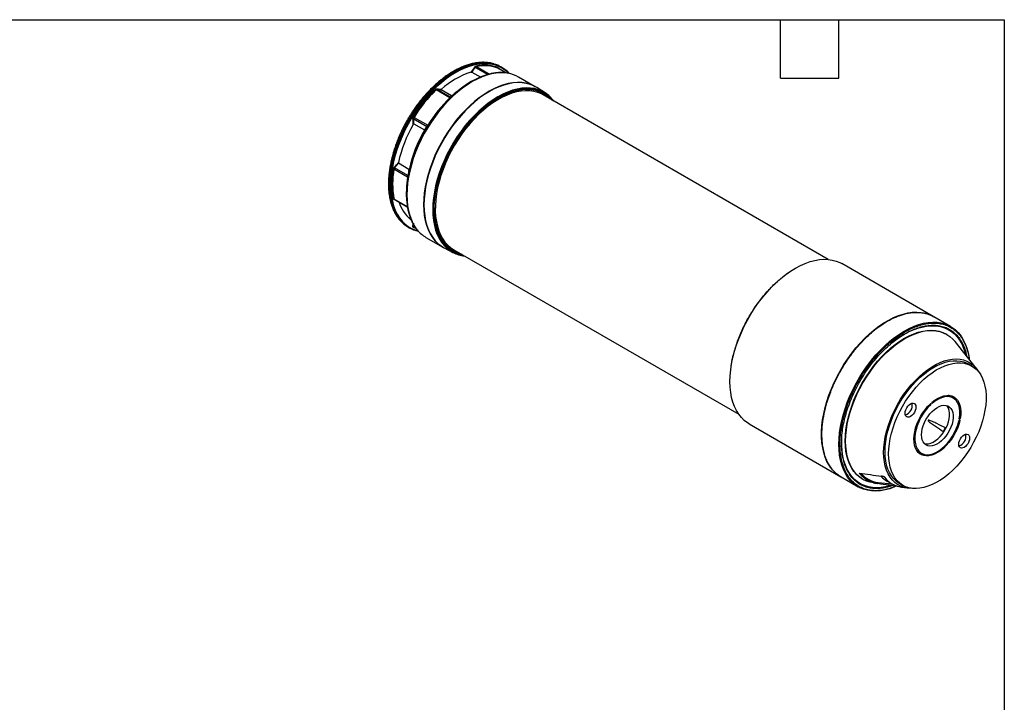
# Model space of a CAD drawing. Header units: millimetres. Extents: x 19 to 819, y 19 to 629.
# Tile 3 of 3: x 434 to 819, y 361 to 629. Entities that reach past the tile are written whole.
import ezdxf

# ---------------------------------------------------------------- set-up
doc = ezdxf.new("R2010")
doc.units = ezdxf.units.MM
doc.header["$LTSCALE"] = 3
doc.layers.add('TEXT', color=140, linetype='Continuous', lineweight=25)

msp = doc.modelspace()

# ---------------------------------------------------------------- linework, layer by layer
for p, q in [((612.029, 609.971), (616.868, 607.177)), ((612.419, 610.26), (617.487, 607.334)), ((623.987, 607.799), (621.065, 609.486)), ((623.99, 607.799), (621.083, 609.477)), ((622.342, 609.977), (622.017, 610.165)), ((610.615, 608.053), (614.142, 606.152)), ((635.484, 602.391), (628.92, 606.18)), ((639.314, 599.977), (636.067, 602.041)), ((602.02, 598.05), (596.644, 601.153)), ((602.248, 598.338), (597.063, 601.331)), ((602.675, 598.78), (598.651, 601.146)), ((603.768, 599.574), (602.88, 598.814)), ((604.935, 600.545), (603.768, 599.574)), ((750.136, 534.76), (638.563, 599.169)), ((587.998, 590.397), (593.373, 587.294)), ((587.846, 589.865), (593.031, 586.872)), ((587.933, 587.813), (592.046, 585.557)), ((585.975, 569.911), (581.951, 572.395)), ((585.486, 566.966), (580.111, 570.069)), ((585.548, 567.585), (580.363, 570.578)), ((585.641, 567.463), (585.558, 566.98)), ((580.111, 558.54), (585.332, 555.526)), ((580.555, 558.15), (580.161, 558.196)), ((580.194, 558.37), (580.255, 558.326)), ((580.243, 558.33), (585.357, 555.378)), ((587.57, 547.653), (587.614, 548.641)), ((588.473, 547.279), (587.846, 547.641)), ((585.77, 547.376), (586.095, 547.189)), ((587.973, 547.331), (588.808, 546.849)), ((589.392, 546.019), (589.53, 545.984)), ((592.673, 543.391), (599.237, 539.602)), ((599.831, 539.272), (603.242, 537.492)), ((603.566, 538.546), (715.139, 474.137)), ((791.33, 512.422), (755.48, 533.118)), ((791.207, 512.492), (791.33, 512.422)), ((798.118, 508.504), (791.511, 512.318)), ((796.754, 505.3), (796.606, 505.389)), ((808.139, 492.097), (799.847, 502.563)), ((806.434, 493.023), (805.02, 493.839)), ((790.277, 478.251), (790.442, 478.156)), ((790.433, 478.19), (790.308, 478.262)), ((790.433, 478.19), (790.442, 478.156)), ((790.769, 478.563), (790.993, 478.434)), ((790.783, 478.459), (790.774, 478.493)), ((799.159, 480.422), (797.745, 481.238)), ((790.323, 477.84), (790.014, 478.018)), ((801.479, 471.696), (801.714, 471.56)), ((801.682, 472.194), (801.518, 472.289)), ((801.523, 472.257), (801.648, 472.185)), ((801.557, 471.737), (801.591, 471.747)), ((801.901, 472.472), (801.573, 472.661)), ((801.682, 472.194), (801.648, 472.185)), ((719.233, 470.33), (755.083, 449.634)), ((755.427, 462.682), (755.474, 463.909)), ((784.789, 460.019), (785.055, 459.824)), ((785.028, 459.661), (785.09, 459.629)), ((785.055, 459.824), (786.47, 459.007)), ((786.465, 458.721), (785.18, 459.463)), ((785.272, 459.352), (786.44, 458.678)), ((786.465, 458.721), (786.44, 458.678)), ((786.695, 458.242), (786.685, 458.248)), ((786.69, 458.534), (786.715, 458.577)), ((755.242, 449.542), (761.871, 445.715)), ((763.813, 448.582), (763.963, 448.499)), ((769.748, 447.325), (769.529, 446.946)), ((769.748, 447.325), (775.119, 446.881)), ((773.236, 447.942), (775.366, 446.743)), ((767.88, 447.189), (769.573, 446.94)), ((778.022, 447.072), (779.436, 446.256)), ((778.308, 445.665), (778.312, 445.662)), ((778.827, 445.575), (781.09, 445.242))]:
    msp.add_line(p, q)
at = {"flags": 128}
for points in [[(619.406, 611.289), (618.333, 611.562), (616.71, 611.803), (615.015, 611.859), (613.259, 611.73), (611.449, 611.417), (609.598, 610.921), (607.714, 610.245), (605.809, 609.393), (603.894, 608.37), (601.978, 607.181), (600.074, 605.834), (598.19, 604.335), (596.339, 602.693), (594.529, 600.918), (592.772, 599.018), (591.078, 597.006), (589.454, 594.891), (587.912, 592.686), (586.459, 590.404), (585.104, 588.056), (583.853, 585.656), (582.715, 583.218), (581.695, 580.755), (580.8, 578.281), (580.033, 575.81), (579.4, 573.355), (578.904, 570.931), (578.548, 568.55), (578.333, 566.226), (578.261, 563.973)], [(622.342, 609.977), (621.653, 610.346), (620.2, 610.951), (618.658, 611.375), (617.035, 611.616), (615.34, 611.672), (613.583, 611.543), (611.774, 611.229), (609.922, 610.733), (608.039, 610.058), (606.134, 609.206), (604.218, 608.183), (602.303, 606.994), (600.398, 605.647), (598.514, 604.148), (596.663, 602.506), (594.854, 600.731), (593.097, 598.831), (591.402, 596.818), (589.779, 594.704), (588.237, 592.499), (586.784, 590.216), (585.428, 587.869), (584.178, 585.469), (583.04, 583.031), (582.02, 580.568), (581.124, 578.094), (580.357, 575.623), (579.724, 573.168), (579.228, 570.743), (578.872, 568.363), (578.657, 566.039), (578.586, 563.786), (578.657, 561.615), (578.872, 559.539), (579.228, 557.57), (579.724, 555.719), (580.357, 553.995), (581.124, 552.408), (582.02, 550.968), (583.04, 549.683), (584.178, 548.559), (585.428, 547.603), (586.095, 547.189)], [(625.103, 607.605), (624.297, 608.372), (623.053, 609.323), (621.704, 610.102), (620.259, 610.704), (618.725, 611.125), (617.11, 611.365), (615.424, 611.421), (613.676, 611.292), (611.876, 610.98), (610.034, 610.487), (608.16, 609.815), (606.265, 608.967), (604.359, 607.949)], [(604.359, 607.949), (602.454, 606.767), (600.559, 605.426), (598.685, 603.935), (596.843, 602.302), (595.043, 600.535), (593.295, 598.646), (591.609, 596.643), (589.994, 594.54), (588.46, 592.346), (587.014, 590.075), (585.666, 587.74), (584.422, 585.352), (583.289, 582.927), (582.275, 580.476), (581.384, 578.015), (580.621, 575.556), (579.991, 573.114), (579.498, 570.702), (579.143, 568.334), (578.93, 566.022), (578.858, 563.78), (578.93, 561.621), (579.143, 559.556), (579.498, 557.597), (579.991, 555.754), (580.621, 554.039), (581.384, 552.461), (582.275, 551.029), (583.289, 549.75), (584.422, 548.632), (585.666, 547.681), (587.014, 546.902), (588.46, 546.3), (589.392, 546.019)], [(616.737, 607.128), (616.082, 606.933), (614.212, 606.262), (612.32, 605.416), (610.418, 604.4), (608.515, 603.219), (606.624, 601.881), (604.753, 600.393), (602.914, 598.762), (601.118, 596.999), (599.373, 595.113), (597.69, 593.114), (596.078, 591.014), (594.546, 588.824), (593.103, 586.557), (591.757, 584.226), (590.516, 581.843), (589.385, 579.421), (588.372, 576.975), (587.483, 574.518), (586.722, 572.064), (586.093, 569.626), (585.6, 567.218), (585.246, 564.854), (585.033, 562.547), (584.962, 560.309), (585.033, 558.153), (585.246, 556.092), (585.6, 554.136), (586.022, 552.525)], [(624.851, 607.652), (623.613, 607.818), (621.918, 607.874), (620.162, 607.745), (618.352, 607.432), (616.501, 606.936), (614.617, 606.26), (612.712, 605.408), (610.797, 604.385), (608.881, 603.196), (606.977, 601.849), (605.093, 600.35), (603.242, 598.708), (601.432, 596.933), (599.675, 595.033), (597.981, 593.021), (596.357, 590.906), (594.815, 588.701), (593.362, 586.419), (592.007, 584.071), (590.756, 581.671), (589.618, 579.233), (588.598, 576.77), (587.703, 574.296), (586.936, 571.825), (586.303, 569.37), (585.807, 566.945), (585.451, 564.565), (585.236, 562.241), (585.164, 559.988), (585.236, 557.817), (585.451, 555.742), (585.807, 553.772), (586.303, 551.921), (586.936, 550.197), (587.703, 548.611), (588.598, 547.171), (589.282, 546.276)], [(635.554, 602.35), (634.795, 602.759), (633.342, 603.364), (631.8, 603.788), (630.177, 604.029), (628.482, 604.085), (626.725, 603.956), (624.916, 603.643), (623.064, 603.147), (621.181, 602.471), (619.276, 601.619), (617.36, 600.596), (615.445, 599.407), (613.54, 598.06), (611.657, 596.561), (609.805, 594.919), (607.996, 593.144), (606.239, 591.244), (604.544, 589.232), (602.921, 587.117), (601.379, 584.912), (599.926, 582.63), (598.57, 580.282), (597.32, 577.882), (596.182, 575.444), (595.162, 572.981), (594.266, 570.507), (593.5, 568.036), (592.867, 565.581), (592.37, 563.156), (592.014, 560.776), (591.799, 558.452), (591.728, 556.199), (591.799, 554.028), (592.014, 551.953), (592.37, 549.983), (592.867, 548.132), (593.5, 546.408), (594.266, 544.822), (595.162, 543.382), (596.182, 542.096), (597.32, 540.972), (598.57, 540.016), (599.308, 539.561)], [(636.067, 602.041), (634.936, 602.678), (633.483, 603.283), (631.941, 603.707), (630.318, 603.947), (628.623, 604.003), (626.866, 603.874), (625.057, 603.561), (623.206, 603.065), (621.322, 602.389), (619.417, 601.537), (617.502, 600.514), (615.586, 599.326), (613.681, 597.978), (611.798, 596.479), (609.946, 594.838), (608.137, 593.062), (606.38, 591.163), (604.685, 589.15), (603.062, 587.035), (601.52, 584.831), (600.067, 582.548), (598.712, 580.2), (597.461, 577.801), (596.323, 575.363), (595.303, 572.9), (594.408, 570.426), (593.641, 567.954), (593.008, 565.499), (592.512, 563.075), (592.155, 560.694), (591.941, 558.371), (591.869, 556.117), (591.941, 553.947), (592.155, 551.871), (592.512, 549.902), (593.008, 548.05), (593.641, 546.326), (594.408, 544.74), (595.303, 543.3), (596.323, 542.014), (597.461, 540.891), (598.712, 539.935), (599.831, 539.272)], [(639.314, 599.977), (638.188, 600.611), (636.742, 601.213), (635.206, 601.635), (633.591, 601.875), (631.904, 601.93), (630.155, 601.802), (628.354, 601.49), (626.51, 600.996), (624.636, 600.323), (622.739, 599.476), (620.833, 598.457), (618.926, 597.274), (617.03, 595.933), (615.155, 594.441), (613.312, 592.806), (611.51, 591.039), (609.761, 589.148), (608.074, 587.144), (606.459, 585.039), (604.923, 582.845), (603.477, 580.572), (602.128, 578.235), (600.883, 575.847), (599.75, 573.42), (598.735, 570.968), (597.843, 568.505), (597.08, 566.045), (596.45, 563.601), (595.956, 561.188), (595.601, 558.818), (595.388, 556.505), (595.316, 554.262), (595.388, 552.101), (595.601, 550.035), (595.956, 548.074), (596.45, 546.231), (597.08, 544.515), (597.843, 542.936), (598.735, 541.502), (599.75, 540.223), (600.883, 539.104), (602.128, 538.152), (603.242, 537.492)], [(606.8, 536.679), (605.933, 536.897), (604.453, 537.428), (603.068, 538.14), (601.786, 539.027), (600.615, 540.086), (599.56, 541.309), (598.628, 542.69), (597.825, 544.222), (597.154, 545.894), (596.621, 547.698), (596.227, 549.623), (595.975, 551.659), (595.867, 553.793), (595.903, 556.014), (596.083, 558.308), (596.406, 560.663), (596.87, 563.065), (597.473, 565.5), (598.21, 567.954), (599.078, 570.414), (600.072, 572.864), (601.186, 575.292), (602.414, 577.684), (603.749, 580.024), (605.182, 582.301), (606.706, 584.501), (608.313, 586.612), (609.992, 588.621), (611.734, 590.516), (613.53, 592.288), (615.369, 593.926), (617.24, 595.42), (619.133, 596.762), (621.037, 597.944)], [(638.563, 599.169), (637.844, 599.552), (636.42, 600.135), (634.908, 600.539), (633.317, 600.762), (631.655, 600.802), (629.933, 600.658), (628.16, 600.333), (626.347, 599.827), (624.503, 599.144), (622.64, 598.288), (620.767, 597.263), (618.897, 596.075), (617.038, 594.731), (615.203, 593.24), (613.401, 591.608), (611.644, 589.846), (609.94, 587.964), (608.3, 585.973), (606.733, 583.883), (605.248, 581.707), (603.854, 579.458), (602.558, 577.148), (601.368, 574.791), (600.291, 572.4), (599.333, 569.988), (598.5, 567.57), (597.796, 565.159), (597.225, 562.769), (596.791, 560.415), (596.495, 558.108), (596.341, 555.863), (596.328, 553.693), (596.457, 551.61), (596.726, 549.625), (597.136, 547.75), (597.682, 545.997), (598.362, 544.374), (599.172, 542.892), (600.108, 541.558), (601.163, 540.381), (602.333, 539.366), (603.566, 538.546)], [(641.218, 597.637), (640.091, 598.65), (638.815, 599.534), (637.436, 600.242), (635.963, 600.771), (634.403, 601.118), (632.767, 601.28), (631.062, 601.257), (629.3, 601.049), (627.489, 600.657), (625.641, 600.083), (623.766, 599.331), (621.875, 598.405), (620.477, 597.614)], [(621.037, 597.944), (622.941, 598.96), (624.834, 599.804), (626.706, 600.47), (628.544, 600.956), (630.34, 601.257), (632.083, 601.373), (633.762, 601.303), (635.368, 601.048), (636.893, 600.607), (638.326, 599.986), (639.66, 599.186), (640.888, 598.212), (641.797, 597.303)], [(578.261, 563.973), (578.333, 561.802), (578.548, 559.727), (578.904, 557.757), (579.4, 555.906), (580.033, 554.182), (580.8, 552.596), (581.695, 551.156), (582.715, 549.87), (583.511, 549.056)], [(595.869, 554.986), (595.905, 552.851), (596.084, 550.774), (596.406, 548.801), (596.868, 546.943), (597.467, 545.211), (598.202, 543.615), (599.066, 542.165), (600.055, 540.867), (601.164, 539.731), (602.387, 538.761), (603.715, 537.965), (605.142, 537.346), (606.221, 537.013)], [(588.892, 546.801), (588.736, 546.854), (587.77, 547.236)], [(719.233, 470.33), (718.566, 470.744), (717.316, 471.7), (716.178, 472.824), (715.158, 474.109), (714.262, 475.549), (713.496, 477.136), (712.863, 478.859), (712.366, 480.711), (712.01, 482.68), (711.795, 484.756), (711.724, 486.927), (711.795, 489.18), (712.01, 491.504), (712.366, 493.884), (712.863, 496.309), (713.496, 498.764), (714.262, 501.235), (715.158, 503.709), (716.178, 506.172), (717.316, 508.61), (718.566, 511.01), (719.922, 513.357), (721.375, 515.64), (722.917, 517.845), (724.54, 519.959), (726.235, 521.972), (727.992, 523.872), (729.801, 525.647), (731.653, 527.289), (733.536, 528.788), (735.441, 530.135), (737.356, 531.324), (739.272, 532.347), (741.177, 533.199), (743.06, 533.874), (744.912, 534.37), (746.721, 534.684), (748.478, 534.813), (750.173, 534.757), (751.796, 534.516), (753.338, 534.092), (754.791, 533.487), (755.48, 533.118)], [(751.191, 453.159), (750.529, 454.139), (749.705, 455.646), (749.01, 457.293), (748.448, 459.071), (748.024, 460.971), (747.738, 462.981), (747.593, 465.091), (747.59, 467.289), (747.728, 469.563), (748.007, 471.901), (748.426, 474.288), (748.981, 476.713), (749.67, 479.162), (750.489, 481.621), (751.433, 484.077), (752.498, 486.516), (753.677, 488.925), (754.964, 491.29), (756.352, 493.598), (757.833, 495.837), (759.398, 497.995), (761.041, 500.058), (762.75, 502.016), (764.517, 503.859), (766.332, 505.575), (768.185, 507.155), (770.066, 508.592), (771.964, 509.876), (773.869, 511), (775.771, 511.959), (777.658, 512.748), (779.52, 513.361), (781.348, 513.795), (783.131, 514.048), (784.859, 514.119), (786.522, 514.007), (788.112, 513.713), (788.562, 513.593)], [(779.995, 506.709), (781.91, 507.732), (783.815, 508.584), (785.699, 509.26), (787.55, 509.756), (789.36, 510.069), (791.116, 510.198), (792.811, 510.142), (794.434, 509.901), (795.977, 509.477), (797.43, 508.872), (798.118, 508.504)], [(761.871, 445.715), (761.205, 446.129), (759.955, 447.085), (758.816, 448.209), (757.796, 449.495), (756.901, 450.935), (756.134, 452.521), (755.501, 454.245), (755.005, 456.096), (754.649, 458.066), (754.434, 460.141), (754.362, 462.312), (754.434, 464.565), (754.649, 466.889), (755.005, 469.27), (755.501, 471.694), (756.134, 474.149), (756.901, 476.62), (757.796, 479.094), (758.816, 481.557), (759.955, 483.995), (761.205, 486.395), (762.56, 488.743), (764.013, 491.025), (765.556, 493.23), (767.179, 495.345), (768.873, 497.357), (770.63, 499.257), (772.44, 501.032), (774.291, 502.674), (776.175, 504.173), (778.079, 505.52), (779.995, 506.709)], [(763.813, 448.582), (763.659, 448.67), (762.423, 449.5), (761.295, 450.501), (760.284, 451.665), (759.394, 452.986), (758.632, 454.456), (758.001, 456.065), (757.507, 457.803), (757.152, 459.661), (756.938, 461.625), (756.866, 463.685), (756.938, 465.828), (757.152, 468.039), (757.507, 470.307), (758.001, 472.616), (758.632, 474.953), (759.394, 477.302), (760.284, 479.651), (761.295, 481.983), (762.423, 484.285), (763.659, 486.543), (764.996, 488.742), (766.426, 490.87), (767.94, 492.912), (769.529, 494.857), (771.183, 496.692), (772.891, 498.406), (774.644, 499.988), (776.43, 501.43), (778.238, 502.721), (780.058, 503.854), (781.877, 504.822), (783.686, 505.618), (785.472, 506.239), (787.224, 506.68), (788.933, 506.939), (790.586, 507.013), (792.175, 506.903), (793.689, 506.608), (795.119, 506.132), (796.456, 505.477), (796.606, 505.389)], [(757.018, 463.6), (757.089, 465.742), (757.303, 467.954), (757.658, 470.221), (758.153, 472.53), (758.783, 474.867), (759.545, 477.216), (760.435, 479.564), (761.446, 481.897), (762.574, 484.199), (763.81, 486.456), (765.147, 488.655), (766.577, 490.782), (768.091, 492.825), (769.679, 494.769), (771.333, 496.604), (773.041, 498.318), (774.794, 499.9), (776.579, 501.341), (778.388, 502.632), (780.207, 503.765), (782.026, 504.733), (783.835, 505.53), (785.62, 506.15), (787.373, 506.591), (789.081, 506.85), (790.735, 506.924), (792.323, 506.814), (793.837, 506.52), (795.267, 506.043), (796.604, 505.388), (797.84, 504.558), (798.968, 503.557), (799.847, 502.563)], [(780.058, 505.455), (781.939, 506.458), (783.809, 507.288), (785.658, 507.941), (787.473, 508.413), (789.245, 508.701), (790.963, 508.803), (792.617, 508.72), (794.198, 508.45), (795.695, 507.997), (797.101, 507.361), (798.406, 506.549), (799.604, 505.563), (800.687, 504.41), (801.65, 503.096), (802.485, 501.63), (803.189, 500.02), (803.757, 498.275), (803.995, 497.327)], [(798.118, 508.504), (798.785, 508.09), (800.035, 507.134), (801.174, 506.01), (802.193, 504.724), (803.089, 503.284), (803.856, 501.698), (804.489, 499.974), (804.985, 498.122), (805.341, 496.153), (805.422, 495.526)], [(771.899, 459.128), (771.969, 461.09), (772.181, 463.12), (772.532, 465.203), (773.019, 467.324), (773.64, 469.467), (774.39, 471.617), (775.264, 473.759), (776.254, 475.877), (777.354, 477.956), (778.557, 479.981), (779.853, 481.938), (781.233, 483.811), (782.687, 485.589), (784.204, 487.257), (785.775, 488.804), (787.387, 490.22), (789.028, 491.492), (790.688, 492.614), (792.354, 493.575), (794.013, 494.37), (795.655, 494.993), (797.267, 495.438), (798.837, 495.704), (800.355, 495.788), (801.809, 495.69), (803.189, 495.409), (804.485, 494.949), (805.687, 494.312), (806.788, 493.504), (807.778, 492.529), (808.651, 491.396), (809.037, 490.781)], [(772.429, 459.434), (772.5, 461.37), (772.711, 463.374), (773.062, 465.429), (773.549, 467.522), (774.17, 469.637), (774.919, 471.758), (775.79, 473.869), (776.779, 475.954), (777.876, 478), (779.075, 479.989), (780.365, 481.908), (781.739, 483.741), (783.184, 485.477), (784.692, 487.101), (786.25, 488.602), (787.846, 489.969), (789.471, 491.191), (791.11, 492.26), (792.752, 493.167), (794.386, 493.907), (795.998, 494.472), (797.577, 494.86), (799.111, 495.067), (800.588, 495.092), (801.999, 494.934), (803.332, 494.595), (804.578, 494.078), (805.02, 493.839)], [(773.843, 458.618), (773.914, 460.554), (774.125, 462.557), (774.476, 464.613), (774.963, 466.706), (775.584, 468.82), (776.333, 470.941), (777.205, 473.052), (778.193, 475.138), (779.29, 477.183), (780.489, 479.172), (781.78, 481.091), (783.153, 482.925), (784.598, 484.661), (786.106, 486.285), (787.664, 487.786), (789.261, 489.153), (790.885, 490.375), (792.524, 491.444), (794.167, 492.351), (795.8, 493.09), (797.412, 493.656), (798.991, 494.043), (800.525, 494.25), (802.003, 494.275), (803.413, 494.118), (804.747, 493.779), (805.992, 493.261), (807.141, 492.569), (808.185, 491.707), (809.116, 490.681), (809.927, 489.5), (810.613, 488.172), (811.167, 486.706), (811.587, 485.114), (811.868, 483.408), (812.009, 481.599), (812.009, 479.702), (811.868, 477.731), (811.587, 475.699), (811.167, 473.623), (810.613, 471.517), (809.927, 469.398), (809.116, 467.28), (808.185, 465.179), (807.141, 463.112), (805.992, 461.093), (804.747, 459.137), (803.413, 457.259), (802.003, 455.473), (800.525, 453.791), (798.991, 452.227), (797.412, 450.792), (795.8, 449.496), (794.167, 448.35), (792.524, 447.361), (790.885, 446.537), (789.261, 445.884), (787.664, 445.407), (786.106, 445.109), (784.598, 444.993), (783.153, 445.059), (781.78, 445.308), (780.489, 445.736), (779.29, 446.342), (778.193, 447.12), (777.205, 448.065), (776.333, 449.169), (775.584, 450.425), (774.963, 451.823), (774.476, 453.353), (774.125, 455.004), (773.914, 456.763), (773.843, 458.618)], [(780.314, 474.478), (780.386, 475.154), (780.598, 475.867), (780.935, 476.569), (781.374, 477.212), (781.886, 477.752), (782.435, 478.152), (782.984, 478.386), (783.496, 478.437), (783.935, 478.301), (784.272, 477.988), (784.484, 477.52), (784.556, 476.927), (784.484, 476.252), (784.272, 475.539), (783.935, 474.837), (783.496, 474.194), (782.984, 473.654), (782.435, 473.253), (781.886, 473.02), (781.374, 472.969), (780.935, 473.105), (780.598, 473.417), (780.386, 473.886), (780.314, 474.478)], [(786.185, 458.537), (785.454, 459.152), (784.842, 459.933), (784.359, 460.868), (784.011, 461.942), (783.805, 463.138), (783.743, 464.437), (783.827, 465.819), (784.056, 467.261), (784.425, 468.741), (784.929, 470.235), (785.561, 471.72), (786.309, 473.171), (787.162, 474.567), (788.107, 475.885), (789.128, 477.103), (790.209, 478.204)], [(790.209, 478.204), (790.244, 478.232), (790.28, 478.252), (790.315, 478.264), (790.347, 478.267), (790.376, 478.26), (790.401, 478.245), (790.42, 478.221), (790.433, 478.19)], [(790.993, 478.434), (790.959, 478.409), (790.926, 478.393), (790.893, 478.384), (790.863, 478.383), (790.835, 478.39), (790.813, 478.406), (790.795, 478.429), (790.783, 478.459)], [(790.906, 478.821), (792.049, 479.693), (793.205, 480.406), (794.358, 480.948), (795.488, 481.31), (796.577, 481.488), (797.609, 481.478), (798.567, 481.28), (799.435, 480.898), (800.2, 480.337), (800.85, 479.606), (801.375, 478.718), (801.766, 477.685), (802.017, 476.525), (802.123, 475.256), (802.085, 473.898), (801.901, 472.472)], [(801.522, 472.354), (801.704, 473.808), (801.729, 475.187), (801.595, 476.466), (801.305, 477.622), (800.864, 478.634), (800.28, 479.483), (799.564, 480.156), (798.728, 480.638), (797.788, 480.923), (796.76, 481.004), (795.663, 480.88), (794.517, 480.553), (793.343, 480.03), (792.161, 479.319), (790.993, 478.434)], [(797.745, 481.238), (797.314, 481.455), (797.192, 481.505)], [(798.358, 480.885), (798.306, 480.935), (797.622, 481.477)], [(790.323, 477.84), (789.221, 476.712), (788.185, 475.456), (787.235, 474.096), (786.387, 472.655), (785.658, 471.159), (785.06, 469.637), (784.604, 468.114), (784.298, 466.619), (784.147, 465.178), (784.156, 463.818), (784.322, 462.563), (784.644, 461.435), (785.115, 460.455), (785.727, 459.641), (786.47, 459.007)], [(786.748, 466.067), (786.82, 467.2), (787.036, 468.39), (787.39, 469.609), (787.874, 470.828), (788.477, 472.02), (789.184, 473.156), (789.979, 474.21), (790.844, 475.156), (791.757, 475.973), (792.698, 476.642), (793.645, 477.146), (794.574, 477.475), (795.466, 477.62), (796.298, 477.578), (797.051, 477.35), (797.708, 476.941), (798.253, 476.361), (798.674, 475.623), (798.959, 474.745), (799.104, 473.748), (799.104, 472.654), (798.959, 471.489), (798.674, 470.281), (798.253, 469.058), (797.708, 467.849), (797.051, 466.682), (796.298, 465.584), (795.466, 464.581), (794.574, 463.696), (793.645, 462.951), (792.698, 462.363), (791.757, 461.945), (790.844, 461.708), (789.979, 461.656), (789.184, 461.792), (788.477, 462.111), (787.874, 462.607), (787.39, 463.268), (787.036, 464.078), (786.82, 465.019), (786.748, 466.067)], [(787.911, 462.569), (788.565, 462.473), (789.429, 462.524), (790.343, 462.762), (791.284, 463.179), (792.23, 463.768), (793.16, 464.513), (794.052, 465.397), (794.884, 466.4), (795.637, 467.498), (796.294, 468.666), (796.839, 469.875), (797.259, 471.098), (797.545, 472.306), (797.69, 473.47), (797.69, 474.564), (797.545, 475.561), (797.259, 476.439), (796.839, 477.177), (796.545, 477.526)], [(801.714, 471.56), (801.302, 470.073), (800.757, 468.579), (800.088, 467.102), (799.306, 465.666), (798.423, 464.292), (797.453, 463.003), (796.411, 461.819), (795.314, 460.759), (794.179, 459.84), (793.025, 459.077), (791.869, 458.481), (790.73, 458.061), (789.626, 457.826), (788.575, 457.777), (787.593, 457.917), (786.695, 458.242)], [(786.96, 458.724), (787.88, 458.398), (788.891, 458.275), (789.975, 458.356), (791.113, 458.642), (792.283, 459.125), (793.465, 459.798), (794.637, 460.648), (795.779, 461.661), (796.87, 462.817), (797.889, 464.096), (798.82, 465.475), (799.644, 466.93), (800.347, 468.433), (800.917, 469.958), (801.342, 471.477)], [(801.648, 472.185), (801.617, 472.18), (801.588, 472.184), (801.563, 472.196), (801.543, 472.215), (801.528, 472.242), (801.519, 472.275), (801.517, 472.313), (801.522, 472.354)], [(801.591, 471.747), (801.624, 471.751), (801.654, 471.747), (801.68, 471.733), (801.7, 471.711), (801.714, 471.681), (801.721, 471.645), (801.721, 471.604), (801.714, 471.56)], [(774.334, 446.168), (772.642, 445.733), (770.87, 445.445), (769.152, 445.343), (767.498, 445.427), (765.918, 445.696), (764.42, 446.15), (763.015, 446.785), (761.709, 447.598), (760.511, 448.584), (759.428, 449.737), (758.466, 451.05), (757.63, 452.516), (756.927, 454.126), (756.358, 455.871), (755.929, 457.741), (755.642, 459.723), (755.498, 461.808), (755.482, 463.268)], [(767.88, 447.189), (766.577, 447.454), (765.147, 447.93), (763.81, 448.586), (762.574, 449.416), (761.446, 450.417), (760.435, 451.581), (759.545, 452.902), (758.783, 454.371), (758.153, 455.98), (757.658, 457.719), (757.303, 459.576), (757.089, 461.54), (757.018, 463.6)], [(801.314, 462.351), (801.386, 463.027), (801.598, 463.74), (801.935, 464.442), (802.374, 465.085), (802.886, 465.625), (803.435, 466.025), (803.984, 466.259), (804.496, 466.31), (804.935, 466.174), (805.272, 465.861), (805.484, 465.393), (805.556, 464.8), (805.484, 464.125), (805.272, 463.412), (804.935, 462.71), (804.496, 462.067), (803.984, 461.527), (803.435, 461.126), (802.886, 460.893), (802.374, 460.842), (801.935, 460.978), (801.598, 461.29), (801.386, 461.759), (801.314, 462.351)], [(782.679, 445.123), (781.233, 445.222), (779.853, 445.502), (778.557, 445.962), (777.354, 446.599), (776.254, 447.408), (775.264, 448.382), (774.39, 449.516), (773.64, 450.8), (773.019, 452.226), (772.532, 453.784), (772.181, 455.462), (771.969, 457.247), (771.899, 459.128)], [(778.022, 447.072), (777.876, 447.158), (776.779, 447.936), (775.79, 448.881), (774.919, 449.985), (774.17, 451.241), (773.549, 452.64), (773.062, 454.17), (772.711, 455.821), (772.5, 457.58), (772.429, 459.434)], [(786.47, 459.007), (786.49, 458.988), (786.505, 458.962), (786.514, 458.929), (786.517, 458.892), (786.513, 458.851), (786.503, 458.808), (786.486, 458.764), (786.465, 458.721)], [(786.44, 458.678), (786.412, 458.636), (786.381, 458.599), (786.347, 458.568), (786.311, 458.544), (786.276, 458.529), (786.242, 458.522), (786.212, 458.525), (786.185, 458.537)], [(786.695, 458.242), (786.671, 458.26), (786.654, 458.285), (786.642, 458.317), (786.638, 458.356), (786.641, 458.398), (786.651, 458.443), (786.667, 458.489), (786.69, 458.534)], [(786.715, 458.577), (786.741, 458.617), (786.771, 458.653), (786.803, 458.683), (786.836, 458.707), (786.87, 458.723), (786.903, 458.732), (786.933, 458.732), (786.96, 458.724)], [(786.749, 458.628), (787.161, 458.594), (787.263, 458.59)], [(755.083, 449.634), (755.026, 449.667), (754.785, 449.812)], [(776.756, 445.877), (776.175, 445.635), (774.291, 444.959), (772.44, 444.463), (770.63, 444.15), (768.873, 444.021), (767.179, 444.077), (765.556, 444.317), (764.013, 444.741), (762.56, 445.347), (761.871, 445.715)]]:
    msp.add_lwpolyline(points, dxfattribs=at)
for centre, radius, start, end in [((615.437, 596.385), 14.464, 67.33331, 102.44765), ((615.52, 596.21), 14.388, 67.33331, 102.44765), ((615.879, 599.508), 12.298, 60.05888, 73.33535), ((616.121, 599.24), 12.409, 42.0848, 59.90979), ((619.684, 578.426), 31.102, 107.57633, 132.41829), ((622.671, 595.271), 12.572, 60.19309, 80.0128), ((636.103, 560.589), 56.862, 134.19865, 148.21221), ((636.078, 560.601), 56.564, 134.19865, 148.21221), ((641.453, 557.498), 56.564, 134.19865, 148.21221), ((641.625, 557.399), 56.678, 134.19865, 148.21221), ((632.457, 589.275), 12.71, 36.12181, 57.35061), ((633.739, 561.185), 53.136, 150.12567, 167.46297), ((638.154, 558.64), 53.273, 149.88711, 167.70153), ((612.577, 564.312), 33.245, 169.96169, 190.03831), ((612.675, 564.305), 33.071, 169.96169, 190.03831), ((624.1, 560.665), 39.124, 170.73182, 177.61563), ((595.625, 561.381), 14.143, 196.93768, 230.70291), ((591.928, 558.019), 12.295, 226.79957, 239.94721), ((592.282, 557.945), 12.409, 240.09283, 257.92083), ((599.006, 554.274), 12.591, 219.43448, 239.8036), ((609.081, 548.782), 12.71, 242.65437, 263.88397), ((799.373, 472.353), 38.325, 120.26359, 130.20094), ((779.107, 477.624), 4.02, 288.84235, 11.16303), ((790.087, 478.109), 0.358, 311.36216, 7.5949), ((791.132, 478.54), 0.361, 128.80772, 187.42717), ((795.485, 477.551), 4.885, 31.12214, 49.02002), ((801.693, 471.406), 0.358, 112.40306, 168.63929), ((801.544, 472.527), 0.361, 292.57104, 351.19364), ((776.822, 478.941), 21.794, 327.76519, 332.23481), ((803.86, 463.33), 9.481, 144.85733, 155.14267), ((800.107, 465.497), 4.02, 288.84235, 11.16303), ((784.898, 459.692), 0.205, 331.32075, 39.74862), ((771.059, 457.874), 11.034, 217.9584, 262.03084), ((771.19, 458.089), 10.86, 221.239, 262.36964), ((778.037, 456.443), 9.763, 222.9481, 240.54028), ((780.197, 455.323), 9.844, 216.15744, 261.99987)]:
    msp.add_arc(centre, radius, start, end)
for points, knots in [([(619.262, 611.342), (619.21, 611.361), (618.655, 611.56), (617.57, 611.762), (616.018, 611.948), (614.46, 611.963), (612.86, 611.835), (611.221, 611.558), (609.554, 611.136), (607.865, 610.571), (606.162, 609.867), (604.454, 609.028), (602.746, 608.058), (601.048, 606.963), (599.366, 605.748), (597.708, 604.421), (596.082, 602.988), (594.497, 601.461), (592.964, 599.851), (591.495, 598.177), (590.117, 596.476), (588.883, 594.831), (587.852, 593.36), (586.946, 591.99), (586.15, 590.724), (585.636, 589.846), (585.401, 589.446)], [0, 0, 0, 0, 0.00520661, 0.05586481, 0.10180078, 0.14788146, 0.19408086, 0.24036673, 0.28670431, 0.33306191, 0.37941296, 0.42573585, 0.47200812, 0.51821315, 0.56433308, 0.61034338, 0.65620691, 0.70186268, 0.74720234, 0.79201375, 0.83582003, 0.87728571, 0.91306005, 0.94089847, 0.9730491, 1, 1, 1, 1]), ([(610.292, 608.076), (610.544, 608.416), (611.052, 609.104), (611.558, 609.792), (611.814, 610.14)], [0, 0, 0, 0, 0.4945381, 1, 1, 1, 1]), ([(611.814, 610.14), (611.833, 610.164), (611.87, 610.212), (611.93, 610.277), (611.992, 610.336), (612.079, 610.405), (612.19, 610.474), (612.276, 610.497), (612.319, 610.509)], [0, 0, 0, 0, 0.1242845, 0.2481973, 0.3731213, 0.5004031, 0.7521129, 1, 1, 1, 1]), ([(611.814, 610.14), (611.837, 610.11), (611.91, 610.041), (611.997, 609.987), (612.029, 609.971)], [0, 0, 0, 0, 0.5714286, 1, 1, 1, 1]), ([(612.419, 610.26), (612.388, 610.277), (612.325, 610.348), (612.309, 610.456), (612.319, 610.509)], [0, 0, 0, 0, 0.4285714, 1, 1, 1, 1]), ([(621.011, 609.732), (620.987, 609.68), (620.979, 609.574), (621.034, 609.504), (621.065, 609.486)], [0, 0, 0, 0, 0.5714286, 1, 1, 1, 1]), ([(621.011, 609.732), (621.027, 609.724), (621.06, 609.707), (621.102, 609.671), (621.141, 609.626), (621.184, 609.555), (621.225, 609.451), (621.235, 609.348), (621.24, 609.297)], [0, 0, 0, 0, 0.124276, 0.2481967, 0.3731008, 0.5002986, 0.7521119, 1, 1, 1, 1]), ([(610.292, 608.076), (610.334, 608.088), (610.386, 608.094), (610.502, 608.09), (610.57, 608.077), (610.615, 608.053)], [0, 0, 0, 0, 0.5, 0.5, 1, 1, 1, 1]), ([(624.7, 607.696), (624.63, 607.712), (624.084, 607.839), (623.003, 607.924), (621.464, 607.956), (619.873, 607.821), (618.335, 607.572), (617.316, 607.298), (616.851, 607.173)], [0, 0, 0, 0, 0.02935267, 0.22934621, 0.42969424, 0.6303075, 0.83109344, 1, 1, 1, 1]), ([(642.253, 597.04), (642.241, 597.056), (641.792, 597.688), (640.697, 598.667), (638.966, 599.927), (637.019, 600.819), (634.921, 601.379), (632.696, 601.595), (630.391, 601.476), (628.041, 601.043), (625.682, 600.324), (623.348, 599.347), (621.033, 598.132), (618.731, 596.682), (616.392, 594.96), (614.035, 592.959), (611.683, 590.676), (609.378, 588.132), (607.156, 585.352), (605.054, 582.366), (603.113, 579.225), (601.363, 575.973), (599.827, 572.66), (598.531, 569.345), (597.481, 566.077), (596.68, 562.899), (596.125, 559.857), (595.803, 556.97), (595.698, 554.251), (595.803, 551.638), (596.124, 549.128), (596.68, 546.725), (597.481, 544.474), (598.53, 542.418), (599.829, 540.598), (601.362, 539.061), (603.109, 537.821), (605.065, 536.951), (606.461, 536.492), (607.234, 536.418), (607.255, 536.416)], [0, 0, 0, 0, 0.0007952, 0.0297373, 0.0587587, 0.0878205, 0.1166476, 0.1452143, 0.1734835, 0.2008944, 0.2277756, 0.254096, 0.2792914, 0.3048588, 0.3307717, 0.3578416, 0.3854004, 0.4134149, 0.4420901, 0.4709583, 0.4999813, 0.5290006, 0.5578689, 0.5865478, 0.6145586, 0.6421175, 0.669191, 0.6951003, 0.7206677, 0.7458667, 0.7721834, 0.7990646, 0.8264792, 0.8547447, 0.8833114, 0.9121422, 0.9412002, 0.9702216, 0.9991675, 1, 1, 1, 1]), ([(596.462, 601.355), (596.483, 601.374), (596.526, 601.414), (596.593, 601.463), (596.661, 601.506), (596.754, 601.551), (596.869, 601.589), (596.954, 601.587), (596.996, 601.585)], [0, 0, 0, 0, 0.124276, 0.2481967, 0.3731008, 0.5002986, 0.7521119, 1, 1, 1, 1]), ([(596.996, 601.585), (596.982, 601.545), (596.973, 601.438), (597.024, 601.354), (597.063, 601.331)], [0, 0, 0, 0, 0.4285714, 1, 1, 1, 1]), ([(596.996, 601.585), (597.284, 601.552), (597.854, 601.485), (598.423, 601.419), (598.705, 601.386)], [0, 0, 0, 0, 0.5054619, 1, 1, 1, 1]), ([(596.462, 601.355), (596.477, 601.316), (596.536, 601.233), (596.614, 601.171), (596.644, 601.153)], [0, 0, 0, 0, 0.5714286, 1, 1, 1, 1]), ([(598.651, 601.146), (598.608, 601.172), (598.601, 601.219), (598.63, 601.308), (598.663, 601.35), (598.705, 601.386)], [0, 0, 0, 0, 0.5, 0.5, 1, 1, 1, 1]), ([(602.02, 598.05), (602.032, 598.062), (602.056, 598.086), (602.09, 598.121), (602.122, 598.154), (602.172, 598.21), (602.228, 598.283), (602.241, 598.319), (602.248, 598.338)], [0, 0, 0, 0, 0.0849449, 0.1714463, 0.2600902, 0.3514216, 0.6509423, 1, 1, 1, 1]), ([(602.02, 598.05), (602.037, 598.04), (602.076, 598.023), (602.103, 598.026), (602.112, 598.034)], [0, 0, 0, 0, 0.4285714, 1, 1, 1, 1]), ([(602.454, 598.373), (602.448, 598.366), (602.436, 598.354), (602.41, 598.326), (602.378, 598.294), (602.334, 598.25), (602.275, 598.192), (602.199, 598.117), (602.141, 598.062), (602.112, 598.034)], [0, 0, 0, 0, 0.1312848, 0.2575949, 0.3802604, 0.5007292, 0.6722089, 0.8368172, 1, 1, 1, 1]), ([(602.454, 598.373), (602.423, 598.345), (602.353, 598.314), (602.277, 598.326), (602.248, 598.338)], [0, 0, 0, 0, 0.5714286, 1, 1, 1, 1]), ([(602.88, 598.814), (602.807, 598.743), (602.659, 598.598), (602.523, 598.449), (602.454, 598.373)], [0, 0, 0, 0, 0.4936583, 1, 1, 1, 1]), ([(602.88, 598.814), (602.867, 598.803), (602.852, 598.792), (602.836, 598.783), (602.823, 598.776), (602.808, 598.77), (602.793, 598.766), (602.778, 598.762), (602.762, 598.76), (602.747, 598.76), (602.734, 598.76), (602.721, 598.762), (602.71, 598.766), (602.697, 598.769), (602.686, 598.774), (602.675, 598.78)], [0, 0, 0, 0, 0.00005723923, 0.00005723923, 0.00005723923, 0.00010412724, 0.00010412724, 0.00010412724, 0.00015156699, 0.00015156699, 0.00015156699, 0.00019165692, 0.00019165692, 0.00019165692, 0.00023604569, 0.00023604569, 0.00023604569, 0.00023604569]), ([(587.57, 589.86), (587.57, 589.887), (587.569, 589.94), (587.577, 590.025), (587.592, 590.112), (587.623, 590.229), (587.675, 590.377), (587.738, 590.488), (587.77, 590.542)], [0, 0, 0, 0, 0.1242845, 0.2481973, 0.3731213, 0.5004031, 0.7521129, 1, 1, 1, 1]), ([(587.998, 590.397), (587.968, 590.415), (587.881, 590.467), (587.799, 590.521), (587.77, 590.542)], [0, 0, 0, 0, 0.4285714, 1, 1, 1, 1]), ([(585.401, 589.446), (584.97, 588.678), (584.366, 587.603), (583.542, 585.985), (582.872, 584.599), (582.128, 582.933), (581.407, 581.174), (580.721, 579.326), (580.09, 577.421), (579.526, 575.478), (579.038, 573.515), (578.634, 571.546), (578.321, 569.585), (578.101, 567.644), (577.978, 565.733), (577.955, 563.862), (578.034, 562.04), (578.215, 560.275), (578.5, 558.575), (578.89, 556.947), (579.384, 555.397), (579.983, 553.933), (580.688, 552.559), (581.501, 551.286), (582.395, 550.133), (583.066, 549.471), (583.392, 549.15)], [0, 0, 0, 0, 0.0510828, 0.0715927, 0.1056224, 0.1408585, 0.1785632, 0.2178086, 0.2582204, 0.2995007, 0.34144, 0.3838854, 0.4267245, 0.469874, 0.5132729, 0.5568771, 0.6006566, 0.6445933, 0.6886752, 0.7329032, 0.7772882, 0.8218528, 0.8666335, 0.9116851, 0.9570864, 1, 1, 1, 1]), ([(587.57, 589.86), (587.613, 589.883), (587.719, 589.904), (587.815, 589.881), (587.846, 589.865)], [0, 0, 0, 0, 0.5714286, 1, 1, 1, 1]), ([(587.664, 587.652), (587.649, 588.016), (587.618, 588.752), (587.586, 589.488), (587.57, 589.86)], [0, 0, 0, 0, 0.4945381, 1, 1, 1, 1]), ([(587.664, 587.652), (587.695, 587.705), (587.734, 587.754), (587.83, 587.82), (587.889, 587.838), (587.933, 587.813)], [0, 0, 0, 0, 0.5, 0.5, 1, 1, 1, 1]), ([(593.059, 586.686), (592.89, 586.466), (592.557, 586.032), (592.231, 585.587), (592.071, 585.367)], [0, 0, 0, 0, 0.5063417, 1, 1, 1, 1]), ([(593.031, 586.872), (593.045, 586.884), (593.071, 586.909), (593.113, 586.952), (593.155, 586.997), (593.203, 587.054), (593.257, 587.123), (593.318, 587.207), (593.355, 587.266), (593.373, 587.294)], [0, 0, 0, 0, 0.14067893, 0.27263978, 0.3963253, 0.51227314, 0.68291863, 0.84441268, 1, 1, 1, 1]), ([(593.059, 586.686), (593.075, 586.716), (593.082, 586.782), (593.05, 586.847), (593.031, 586.872)], [0, 0, 0, 0, 0.5714286, 1, 1, 1, 1]), ([(593.448, 587.256), (593.434, 587.234), (593.406, 587.189), (593.363, 587.122), (593.321, 587.057), (593.278, 586.993), (593.217, 586.903), (593.139, 586.791), (593.086, 586.722), (593.059, 586.686)], [0, 0, 0, 0, 0.0981385, 0.1960006, 0.2947997, 0.3957174, 0.4998644, 0.7426174, 1, 1, 1, 1]), ([(593.448, 587.256), (593.445, 587.256), (593.427, 587.264), (593.391, 587.284), (593.373, 587.294)], [0, 0, 0, 0, 0.5714286, 1, 1, 1, 1]), ([(592.046, 585.557), (592.057, 585.551), (592.068, 585.543), (592.076, 585.533), (592.085, 585.523), (592.092, 585.51), (592.096, 585.497), (592.099, 585.485), (592.101, 585.471), (592.1, 585.457), (592.099, 585.444), (592.097, 585.431), (592.093, 585.418), (592.088, 585.401), (592.08, 585.384), (592.071, 585.367)], [0, 0, 0, 0, 0.00004804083, 0.00004804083, 0.00004804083, 0.00009669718, 0.00009669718, 0.00009669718, 0.00013992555, 0.00013992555, 0.00013992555, 0.00018053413, 0.00018053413, 0.00018053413, 0.00023636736, 0.00023636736, 0.00023636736, 0.00023636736]), ([(579.841, 570.107), (579.846, 570.135), (579.856, 570.19), (579.881, 570.276), (579.913, 570.362), (579.964, 570.477), (580.042, 570.617), (580.122, 570.715), (580.161, 570.763)], [0, 0, 0, 0, 0.124276, 0.2481967, 0.3731008, 0.5002986, 0.7521119, 1, 1, 1, 1]), ([(580.161, 570.763), (580.449, 571.093), (581.02, 571.744), (581.589, 572.397), (581.871, 572.719)], [0, 0, 0, 0, 0.5054619, 1, 1, 1, 1]), ([(580.161, 570.763), (580.178, 570.741), (580.239, 570.673), (580.324, 570.604), (580.363, 570.578)], [0, 0, 0, 0, 0.4285714, 1, 1, 1, 1]), ([(581.951, 572.395), (581.908, 572.422), (581.879, 572.483), (581.856, 572.604), (581.859, 572.664), (581.871, 572.719)], [0, 0, 0, 0, 0.5, 0.5, 1, 1, 1, 1]), ([(579.841, 570.107), (579.883, 570.118), (579.987, 570.12), (580.081, 570.087), (580.111, 570.069)], [0, 0, 0, 0, 0.5714286, 1, 1, 1, 1]), ([(585.486, 566.966), (585.489, 566.984), (585.495, 567.021), (585.503, 567.08), (585.511, 567.143), (585.518, 567.208), (585.528, 567.304), (585.54, 567.435), (585.545, 567.533), (585.548, 567.585)], [0, 0, 0, 0, 0.09295762, 0.18754084, 0.28450526, 0.38455249, 0.48832167, 0.72760519, 1, 1, 1, 1]), ([(585.486, 566.966), (585.504, 566.956), (585.537, 566.929), (585.548, 566.901), (585.545, 566.887)], [0, 0, 0, 0, 0.4285714, 1, 1, 1, 1]), ([(585.674, 567.651), (585.67, 567.631), (585.64, 567.6), (585.577, 567.587), (585.548, 567.585)], [0, 0, 0, 0, 0.5714286, 1, 1, 1, 1]), ([(585.674, 567.651), (585.664, 567.591), (585.653, 567.53), (585.641, 567.463), (585.641, 567.463)], [0, 0, 0, 0, 0.9957599, 1, 1, 1, 1]), ([(586.104, 569.988), (586.03, 569.603), (585.88, 568.824), (585.743, 568.046), (585.674, 567.651)], [0, 0, 0, 0, 0.49365834, 1, 1, 1, 1]), ([(586.104, 569.988), (586.1, 569.971), (586.095, 569.954), (586.088, 569.94), (586.082, 569.929), (586.074, 569.918), (586.066, 569.911), (586.057, 569.903), (586.047, 569.898), (586.036, 569.896), (586.026, 569.894), (586.017, 569.895), (586.007, 569.897), (585.996, 569.9), (585.986, 569.905), (585.975, 569.911)], [0, 0, 0, 0, 0.00005723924, 0.00005723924, 0.00005723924, 0.00010412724, 0.00010412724, 0.00010412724, 0.00015156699, 0.00015156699, 0.00015156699, 0.00019165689, 0.00019165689, 0.00019165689, 0.0002360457, 0.0002360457, 0.0002360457, 0.0002360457]), ([(580.111, 558.54), (580.081, 558.558), (579.987, 558.58), (579.883, 558.547), (579.841, 558.517)], [0, 0, 0, 0, 0.4285714, 1, 1, 1, 1]), ([(580.161, 558.196), (580.141, 558.199), (580.101, 558.205), (580.046, 558.226), (579.996, 558.256), (579.937, 558.306), (579.876, 558.387), (579.853, 558.474), (579.841, 558.517)], [0, 0, 0, 0, 0.1242845, 0.2481973, 0.3731213, 0.5004031, 0.7521129, 1, 1, 1, 1]), ([(580.111, 558.54), (580.115, 558.524), (580.122, 558.491), (580.141, 558.446), (580.164, 558.405), (580.184, 558.382), (580.194, 558.37)], [0, 0, 0, 0, 0.2441866, 0.492236, 0.7441676, 1, 1, 1, 1]), ([(580.285, 558.3), (580.273, 558.299), (580.242, 558.295), (580.196, 558.259), (580.172, 558.217), (580.161, 558.196)], [0, 0, 0, 0, 0.2295961, 0.614277, 1, 1, 1, 1]), ([(586.05, 552.388), (586.149, 552.059), (586.406, 551.208), (586.934, 549.936), (587.627, 548.571), (588.366, 547.378), (588.918, 546.696), (589.165, 546.39)], [0, 0, 0, 0, 0.1416177, 0.3652088, 0.5900386, 0.8164367, 1, 1, 1, 1]), ([(587.57, 547.653), (587.602, 547.67), (587.701, 547.693), (587.805, 547.667), (587.846, 547.641)], [0, 0, 0, 0, 0.4285714, 1, 1, 1, 1]), ([(587.77, 547.236), (587.754, 547.244), (587.721, 547.26), (587.68, 547.296), (587.644, 547.339), (587.606, 547.407), (587.572, 547.507), (587.571, 547.605), (587.57, 547.653)], [0, 0, 0, 0, 0.124276, 0.2481967, 0.3731008, 0.5002986, 0.7521119, 1, 1, 1, 1]), ([(587.922, 547.376), (587.908, 547.394), (587.874, 547.435), (587.847, 547.525), (587.846, 547.602), (587.846, 547.641)], [0, 0, 0, 0, 0.2806969, 0.6350141, 1, 1, 1, 1]), ([(587.77, 547.236), (587.799, 547.284), (587.881, 547.347), (587.968, 547.336), (587.998, 547.318)], [0, 0, 0, 0, 0.5714286, 1, 1, 1, 1]), ([(587.998, 547.318), (587.973, 547.33), (587.944, 547.344), (587.925, 547.372), (587.922, 547.376)], [0, 0, 0, 0, 0.8409271, 1, 1, 1, 1]), ([(732.501, 528.027), (733.279, 528.625), (734.584, 529.629), (735.906, 530.433), (736.439, 530.757)], [0, 0, 0, 0, 0.5961599, 1, 1, 1, 1]), ([(712.151, 492.78), (712.176, 492.944), (712.226, 493.273), (712.308, 493.769), (712.503, 494.879), (712.866, 496.619), (713.494, 499.029), (714.26, 501.481), (715.477, 504.817), (717.337, 508.998), (720.051, 513.865), (722.651, 517.678), (724.879, 520.511), (726.594, 522.494), (728.353, 524.343), (729.802, 525.727), (730.927, 526.725), (731.711, 527.393), (732.238, 527.816), (732.501, 528.027)], [0, 0, 0, 0, 0.0129815, 0.0259715, 0.0389732, 0.0998165, 0.160672, 0.2234138, 0.2861677, 0.4140636, 0.5429834, 0.6713893, 0.7346242, 0.7978714, 0.8594132, 0.9209668, 0.9473332, 0.9736687, 1, 1, 1, 1]), ([(748.629, 474.291), (748.772, 475.006), (748.934, 475.723), (749.293, 477.165), (749.491, 477.89), (750.135, 480.065), (750.628, 481.506), (751.739, 484.373), (752.356, 485.799), (753.375, 487.924), (753.731, 488.632), (754.474, 490.039), (754.857, 490.733), (756.041, 492.785), (756.877, 494.115), (758.641, 496.697), (759.568, 497.95), (761.03, 499.77), (761.526, 500.363), (762.529, 501.513), (763.037, 502.072), (764.578, 503.7), (765.631, 504.721), (767.246, 506.156), (767.791, 506.618), (768.893, 507.508), (769.45, 507.936), (771.115, 509.151), (772.226, 509.877), (774.45, 511.163), (775.562, 511.723), (777.232, 512.436), (777.79, 512.652), (778.89, 513.035), (779.435, 513.203), (781.05, 513.638), (782.104, 513.834), (783.649, 513.991), (784.159, 514.019), (785.166, 514.03), (785.665, 514.011), (786.642, 513.925), (787.121, 513.859), (788.058, 513.678), (788.518, 513.563), (789.863, 513.149), (790.711, 512.78), (791.513, 512.317)], [0, 0, 0, 0, 0.03125, 0.03125, 0.0625, 0.0625, 0.125, 0.125, 0.1875, 0.1875, 0.21875, 0.21875, 0.25, 0.25, 0.3125, 0.3125, 0.375, 0.375, 0.40625, 0.40625, 0.4375, 0.4375, 0.5, 0.5, 0.53125, 0.53125, 0.5625, 0.5625, 0.625, 0.625, 0.6875, 0.6875, 0.71875, 0.71875, 0.75, 0.75, 0.8125, 0.8125, 0.84375, 0.84375, 0.875, 0.875, 0.90625, 0.90625, 0.9375, 0.9375, 1, 1, 1, 1]), ([(754.787, 462.312), (754.807, 463.211), (754.848, 465.032), (755.183, 467.931), (755.737, 470.985), (756.542, 474.175), (757.598, 477.462), (758.901, 480.792), (760.44, 484.116), (762.201, 487.387), (764.151, 490.543), (766.26, 493.539), (768.495, 496.335), (770.811, 498.89), (773.171, 501.181), (775.541, 503.194), (777.886, 504.92), (780.211, 506.384), (782.524, 507.598), (784.874, 508.581), (787.242, 509.305), (789.604, 509.739), (791.92, 509.858), (794.152, 509.642), (796.264, 509.081), (798.214, 508.176), (799.972, 506.939), (801.514, 505.391), (802.816, 503.565), (803.874, 501.501), (804.668, 499.23), (805.159, 497.262), (805.305, 496.002), (805.349, 495.619)], [0, 0, 0, 0, 0.03023845, 0.0612175, 0.09290035, 0.12579866, 0.15916809, 0.19296643, 0.22730853, 0.26174028, 0.29621549, 0.33042114, 0.36431339, 0.39784835, 0.43037376, 0.46226625, 0.49348912, 0.52338583, 0.55371974, 0.58445918, 0.61657994, 0.64927649, 0.6825093, 0.71653468, 0.75078475, 0.78521399, 0.81964767, 0.85389769, 0.88791868, 0.92115577, 0.95385233, 0.9859688, 1, 1, 1, 1]), ([(777.715, 504.006), (777.803, 504.071), (778.625, 504.681), (780.213, 505.63), (782.465, 506.831), (784.756, 507.784), (787.064, 508.491), (789.368, 508.914), (791.625, 509.03), (793.801, 508.82), (795.86, 508.273), (797.76, 507.391), (799.475, 506.185), (800.977, 504.676), (802.249, 502.897), (803.271, 500.879), (804.024, 498.833), (804.329, 497.377), (804.464, 496.736)], [0, 0, 0, 0, 0.0073748, 0.0684243, 0.1303753, 0.1931635, 0.2587551, 0.3255315, 0.3934119, 0.4628931, 0.5328421, 0.6031663, 0.6734813, 0.7434304, 0.8129208, 0.8807922, 0.9475686, 1, 1, 1, 1]), ([(755.474, 463.909), (755.487, 464.381), (755.524, 465.753), (755.817, 468.161), (756.352, 471.135), (757.138, 474.246), (758.167, 477.45), (759.437, 480.695), (760.938, 483.937), (762.654, 487.125), (764.555, 490.201), (766.611, 493.122), (768.789, 495.848), (771.047, 498.339), (773.348, 500.567), (775.569, 502.473), (777.035, 503.52), (777.715, 504.006)], [0, 0, 0, 0, 0.03412331, 0.09921724, 0.16580359, 0.23492603, 0.30504724, 0.37607926, 0.44823525, 0.52058898, 0.59304355, 0.66491282, 0.73613311, 0.80661159, 0.87495019, 0.94196809, 1, 1, 1, 1]), ([(755.244, 449.546), (754.754, 449.854), (753.773, 450.472), (752.473, 451.673), (751.295, 453.072), (750.266, 454.69), (749.381, 456.542), (748.669, 458.615), (748.137, 460.926), (747.811, 463.431), (747.693, 466.469), (747.871, 470.075), (748.375, 472.878), (748.629, 474.291)], [0, 0, 0, 0, 0.0791416, 0.1585327, 0.2379238, 0.3196214, 0.4013189, 0.4870475, 0.5727761, 0.6614342, 0.7500923, 0.8739726, 1, 1, 1, 1]), ([(796.107, 468.788), (794.997, 469.346), (793.883, 469.898), (792.196, 470.696), (791.631, 470.957), (790.774, 471.328), (790.487, 471.448), (790.048, 471.612), (789.901, 471.664), (789.675, 471.731), (789.599, 471.751), (789.482, 471.772), (789.443, 471.778), (789.382, 471.779), (789.361, 471.778), (789.33, 471.771), (789.32, 471.768), (789.3, 471.756), (789.291, 471.746), (789.278, 471.713), (789.285, 471.69), (789.3, 471.651), (789.311, 471.633), (789.343, 471.582), (789.368, 471.551), (789.446, 471.461), (789.501, 471.406), (789.672, 471.244), (789.791, 471.143), (790.152, 470.847), (790.399, 470.658), (791.147, 470.102), (791.655, 469.745), (793.187, 468.685), (794.22, 467.998), (795.258, 467.316)], [0, 0, 0, 0, 0.25, 0.25, 0.375, 0.375, 0.4375, 0.4375, 0.46875, 0.46875, 0.484375, 0.484375, 0.4921875, 0.4921875, 0.4960938, 0.4960938, 0.4980469, 0.4980469, 0.5, 0.5, 0.5039063, 0.5039063, 0.5078125, 0.5078125, 0.515625, 0.515625, 0.53125, 0.53125, 0.5625, 0.5625, 0.625, 0.625, 0.75, 0.75, 1, 1, 1, 1]), ([(776.666, 445.903), (775.764, 445.55), (773.78, 444.775), (771.052, 444.254), (768.493, 444.114), (766.257, 444.334), (764.15, 444.892), (762.2, 445.799), (760.441, 447.034), (758.903, 448.58), (757.597, 450.408), (756.431, 452.689), (755.507, 455.479), (754.897, 458.759), (754.823, 461.14), (754.787, 462.312)], [0, 0, 0, 0, 0.0753201, 0.1656447, 0.2362666, 0.3068783, 0.379003, 0.4511172, 0.5232418, 0.595356, 0.665978, 0.7365897, 0.8269233, 0.914783, 1, 1, 1, 1]), ([(775.251, 446.11), (774.618, 445.902), (773.201, 445.438), (771.041, 445.065), (768.788, 444.941), (766.609, 445.156), (764.555, 445.7), (762.654, 446.584), (760.938, 447.788), (759.44, 449.295), (758.166, 451.077), (757.03, 453.301), (756.129, 456.02), (755.534, 459.218), (755.462, 461.539), (755.427, 462.682)], [0, 0, 0, 0, 0.0572996, 0.1281434, 0.2019287, 0.275725, 0.3510803, 0.4264468, 0.5018021, 0.5771687, 0.650954, 0.7247503, 0.8191345, 0.910948, 1, 1, 1, 1]), ([(772.249, 449.515), (772.239, 449.53), (772.215, 449.545), (772.166, 449.572), (772.139, 449.584), (772.06, 449.618), (772.006, 449.636), (771.847, 449.688), (771.744, 449.715), (771.44, 449.789), (771.242, 449.827), (771.054, 449.853)], [0, 0, 0, 0, 0.0625, 0.0625, 0.125, 0.125, 0.25, 0.25, 0.5, 0.5, 1, 1, 1, 1])]:
    msp.add_open_spline(points, degree=3, knots=knots)
for points in [[(610.615, 608.053), (611.087, 608.692), (611.559, 609.331), (612.029, 609.971)], [(612.029, 609.971), (612.141, 610.126), (612.286, 610.234), (612.419, 610.26)], [(621.065, 609.486), (621.143, 609.452), (621.201, 609.371), (621.229, 609.263)], [(596.644, 601.153), (596.777, 601.281), (596.933, 601.347), (597.063, 601.331)], [(597.063, 601.331), (597.593, 601.269), (598.122, 601.207), (598.651, 601.146)], [(602.675, 598.78), (602.524, 598.636), (602.382, 598.488), (602.248, 598.338)], [(587.846, 589.865), (587.837, 590.031), (587.894, 590.23), (587.998, 590.397)], [(587.933, 587.813), (587.905, 588.497), (587.876, 589.181), (587.846, 589.865)], [(593.031, 586.872), (592.697, 586.44), (592.368, 586.002), (592.046, 585.557)], [(580.363, 570.578), (580.893, 571.183), (581.422, 571.789), (581.951, 572.395)], [(580.111, 570.069), (580.139, 570.243), (580.233, 570.433), (580.363, 570.578)], [(585.975, 569.911), (585.824, 569.136), (585.682, 568.36), (585.548, 567.585)], [(587.846, 547.641), (587.867, 548.097), (587.887, 548.554), (587.908, 549.011)], [(762.359, 451.087), (765.256, 450.672), (768.155, 450.261), (771.054, 449.853)], [(778.312, 445.662), (775.383, 446.086), (772.456, 446.515), (769.529, 446.946)]]:
    msp.add_open_spline(points, degree=3)
at = {"layer": 'TEXT'}
for p, q in [((19.05, 628.65), (819.15, 628.65)), ((731.52, 605.79), (731.52, 628.65)), ((754.38, 605.79), (754.38, 628.65)), ((819.15, 628.65), (819.15, 19.05)), ((731.52, 605.79), (754.38, 605.79))]:
    msp.add_line(p, q, dxfattribs=at)

doc.saveas('drawing.dxf')
